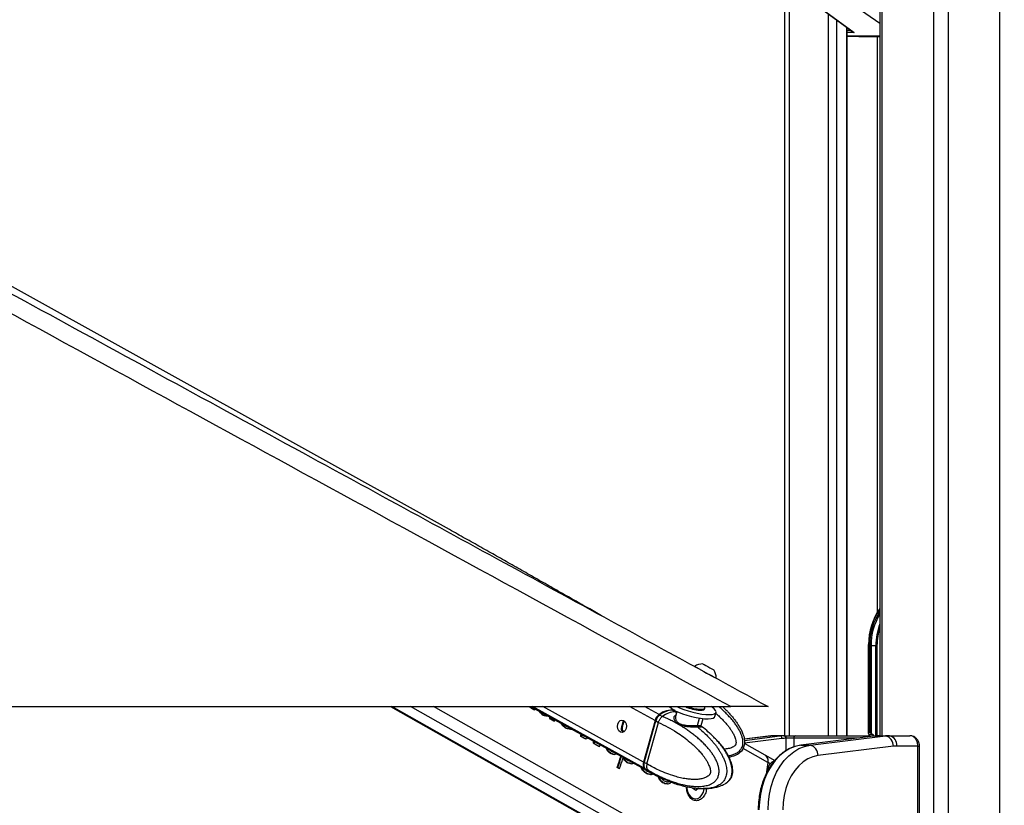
# Model space of a CAD drawing. Header units: millimetres. Extents: x 20 to 22981, y 40 to 19992.
# Tile 31 of 153: x 6044 to 6803, y 6536 to 7142. Entities that reach past the tile are written whole.
import ezdxf

# ---------------------------------------------------------------- set-up
doc = ezdxf.new("R2010")
doc.units = ezdxf.units.MM
doc.header["$LTSCALE"] = 2
doc.layers.add('COMPONENT_GEOMETRY', color=7, linetype='Continuous')
doc.styles.add('SLDTEXTSTYLE0', font='TXT', dxfattribs={"width": 0.75})
doc.dimstyles.new('SLDDIMSTYLE1', dxfattribs={"dimtxt": 100, "dimasz": 6.604, "dimexe": 0, "dimexo": 0.0625, "dimgap": 25, "dimtad": 0, "dimtih": 1, "dimtoh": 1, "dimdec": 1, "dimrnd": 1e-09, "dimzin": 12, "dimdsep": 46, "dimtxsty": 'SLDTEXTSTYLE0', "dimsah": 1, "dimcen": 0.09, "dimadec": 0, "dimazin": 3, "dimtfac": 1, "dimtdec": 1, "dimtofl": 0, "dimtmove": 0, "dimatfit": 3, "dimfxl": 1, "dimfrac": 2, "dimtolj": 1, "dimtzin": 12, "dimarcsym": 0})

# ---------------------------------------------------------------- blocks, each defined once
blk = doc.blocks.new('_D_4')
at = {"layer": 'COMPONENT_GEOMETRY', "color": 7}
for p, q in [((6756.77, 7959.49), (789.12, 7959.49)), ((795.47, 7959.49), (795.47, 5203.33)), ((595.4, 5183.02), (564.93, 5183.02)), ((564.93, 5183.02), (564.93, 5024.27)), ((995.54, 5183.02), (1026.01, 5183.02)), ((1026.01, 5183.02), (1026.01, 5024.27)), ((564.93, 5024.27), (595.4, 5024.27)), ((1026.01, 5024.27), (995.54, 5024.27)), ((795.47, 2118.49), (795.47, 4874.65)), ((6930.95, 2118.49), (789.12, 2118.49))]:
    blk.add_line(p, q, dxfattribs=at)
for points in [[(795.47, 7959.49), (794.45, 7952.89), (796.48, 7952.89)], [(795.47, 2118.49), (796.48, 2125.1), (794.45, 2125.1)]]:
    blk.add_solid(points, dxfattribs=at)
at = {"layer": 'COMPONENT_GEOMETRY', "color": 7, "char_height": 100, "attachment_point": 1, "style": 'SLDTEXTSTYLE0'}
for s, insert in [('9\'6.98"', (595.4, 5153.18)), ('2920.5mm', (467.27, 5003.56))]:
    blk.add_mtext(s, dxfattribs=dict(at, insert=insert))

msp = doc.modelspace()

# ---------------------------------------------------------------- linework, layer by layer
at = {"color": 8, "linetype": 'Continuous', "lineweight": 25}
for p, q in [((6748.24, 2191.49), (6748.24, 7939.49)), ((6759.31, 7939.49), (6759.31, 2191.49)), ((6799.26, 2191.49), (6799.26, 7939.49)), ((6708.14, 7760.96), (6708.14, 6590.02)), ((6636.74, 7234.49), (6636.74, 6590.02)), ((6706.75, 7139.06), (6676.69, 7159.97)), ((6667.23, 6590.02), (6667.23, 7146.36)), ((6673.4, 7141.84), (6673.4, 6590.02)), ((6681.18, 6590.02), (6681.18, 7136.14)), ((6681.61, 7133.9), (6684.23, 7133.9)), ((6686.97, 7132.12), (6681.61, 7132.12)), ((6681.61, 7129.62), (6706.75, 7129.62)), ((6706.75, 7129.41), (6681.61, 7129.41)), ((6681.61, 7129.29), (6690.48, 7128.96)), ((6704.86, 6685.26), (6704.86, 7128.96)), ((6698.06, 6659.49), (6697.76, 6659.49)), ((6703.63, 6590.02), (6703.63, 6659.49)), ((6704.51, 6659.49), (6704.51, 6590.02)), ((6573.85, 6475.06), (6330.55, 6612.47)), ((6588.24, 6475.06), (6344.94, 6612.47)), ((6595.43, 6480.95), (6362.56, 6612.47)), ((6525.09, 6565.09), (6438.96, 6612.47)), ((6524.54, 6569.68), (6446.76, 6612.47)), ((6533.39, 6601.7), (6513.81, 6612.47)), ((6536.47, 6606.28), (6525.23, 6612.47)), ((6548.9, 6608.45), (6549.97, 6607.83)), ((6509.75, 6601.31), (6509.21, 6601.6)), ((6566.07, 6597.83), (6567.66, 6603.57)), ((6508.18, 6595.5), (6507.49, 6595.88)), ((6622.61, 6589.83), (6602.18, 6587.3)), ((6602.31, 6586.45), (6629.68, 6589.83)), ((6622.12, 6589.8), (6622.61, 6589.83)), ((6706.73, 6590.02), (6706.78, 6590.02)), ((6631.22, 6587.84), (6602.32, 6584.26)), ((6634.44, 6578.56), (6634.44, 6588.02)), ((6640.4, 6588.02), (6640.4, 6581.37)), ((6689.24, 6588.02), (6640.4, 6588.02)), ((6736.06, 6582.02), (6737.23, 6582.02)), ((6620.43, 6569.48), (6601.35, 6580.25)), ((6619.43, 6574.11), (6619.35, 6574.11))]:
    msp.add_line(p, q, dxfattribs=at)
at = {"color": 7, "linetype": 'Continuous', "lineweight": 25}
for p, q in [((6706.75, 7760.96), (6706.75, 6590.02)), ((6374.84, 6748.91), (4581.99, 7744.75)), ((6633.39, 6590.02), (6633.39, 7244.18)), ((6648.42, 7160.14), (6685.68, 7132.84)), ((6648.96, 7159.97), (6686.97, 7132.12)), ((6681.61, 6590.02), (6681.61, 7135.82)), ((6681.61, 7129.29), (6690.46, 7128.96)), ((6690.48, 7128.96), (6706.75, 7128.96)), ((6376.75, 6747.85), (6374.84, 6748.91)), ((6697.77, 6660.28), (6697.76, 6659.49)), ((6697.76, 6659.49), (6697.76, 6592.2)), ((6698.06, 6659.49), (6698.06, 6592.49)), ((6698.98, 6658.63), (6698.98, 6659.49)), ((6698.98, 6659.49), (6700.03, 6659.49)), ((6698.98, 6592.49), (6698.98, 6658.63)), ((6699.99, 6591.95), (6699.99, 6658.63)), ((6700.03, 6659.49), (6703.63, 6659.49)), ((6703.63, 6659.49), (6704.51, 6659.49)), ((6700.12, 6657.51), (6700.12, 6591.84)), ((6578.6, 6640.81), (6578.61, 6640.8)), ((6580.47, 6634.38), (6580.5, 6634.36)), ((4051.92, 6612.47), (6591.82, 6612.47)), ((6329.53, 6612.47), (6572.01, 6475.53)), ((6437.42, 6612.47), (6527.99, 6562.64)), ((6544.59, 6612.29), (6544.27, 6612.47)), ((6437.75, 6611.88), (6437.18, 6611.88)), ((6438.6, 6611.12), (6438.03, 6611.12)), ((6440.02, 6610), (6438.03, 6611.12)), ((6438.6, 6611.12), (6440.58, 6610)), ((6440.58, 6610), (6440.02, 6610)), ((6440.58, 6610), (6440.78, 6610.62)), ((6445.36, 6607.76), (6444.8, 6607.76)), ((6447.23, 6605.87), (6446.66, 6605.87)), ((6448.67, 6605.3), (6448.11, 6605.3)), ((6450.05, 6605.22), (6449.48, 6605.22)), ((6538.99, 6604.9), (6537.01, 6605.99)), ((6539.12, 6604.85), (6538.99, 6604.9)), ((6548.9, 6608.45), (6546.66, 6609.68)), ((6550.24, 6608.79), (6549.17, 6604.91)), ((6549.29, 6604.87), (6549.22, 6604.69)), ((6571.48, 6610.56), (6571.67, 6611.27)), ((6579.54, 6604.83), (6580.44, 6608.09)), ((6451.93, 6604.48), (6451.93, 6604.48)), ((6453.23, 6602.86), (6452.66, 6602.86)), ((6455.35, 6601.34), (6452.66, 6602.86)), ((6453.23, 6602.86), (6455.91, 6601.34)), ((6455.91, 6601.34), (6455.35, 6601.34)), ((6455.91, 6601.34), (6456.17, 6602.15)), ((6462.07, 6598.36), (6461.51, 6598.36)), ((6508.99, 6601.35), (6509.21, 6601.6)), ((6533.39, 6601.7), (6524.54, 6569.68)), ((6533.79, 6601.55), (6524.95, 6569.53)), ((6525.1, 6569.37), (6533.95, 6601.39)), ((6527.18, 6568.24), (6536.02, 6600.24)), ((6533.95, 6601.39), (6536.02, 6600.25)), ((6536.02, 6600.25), (6536.02, 6600.24)), ((6568.63, 6597.57), (6569.1, 6597.24)), ((6569.03, 6597.96), (6570.48, 6603.2)), ((6464.86, 6595.91), (6464.3, 6595.91)), ((6468.1, 6594.96), (6467.54, 6594.96)), ((6476.8, 6589.54), (6476.23, 6589.54)), ((6479.59, 6587.65), (6476.23, 6589.54)), ((6476.8, 6589.54), (6480.15, 6587.65)), ((6622.12, 6589.8), (6602.17, 6587.33)), ((6629.68, 6589.83), (6622.61, 6589.83)), ((6632.76, 6590.02), (6625.69, 6590.02)), ((6632.76, 6590.02), (6633.03, 6590.02)), ((6633.03, 6590.02), (6641.96, 6590.02)), ((6641.96, 6590.02), (6706.78, 6590.02)), ((6703.8, 6589.82), (6645.69, 6582.63)), ((6703.93, 6589.83), (6645.81, 6582.64)), ((6652.88, 6582.64), (6711, 6589.83)), ((6698.22, 6591.25), (6698.03, 6591.53)), ((6698.98, 6592.49), (6698.06, 6592.49)), ((6698.22, 6591.25), (6700.83, 6591.25)), ((6700.12, 6591.84), (6700.83, 6591.25)), ((6703.8, 6589.82), (6703.93, 6589.83)), ((6703.93, 6589.83), (6711, 6589.83)), ((6706.78, 6590.02), (6707.01, 6590.02)), ((6707.01, 6590.02), (6714.08, 6590.02)), ((6714.08, 6590.02), (6729.95, 6590.02)), ((6480.15, 6587.65), (6479.59, 6587.65)), ((6486.54, 6585.25), (6485.97, 6585.25)), ((6486.6, 6584.29), (6486.03, 6584.29)), ((6487, 6583.79), (6486.43, 6583.79)), ((6489.95, 6581.8), (6486.43, 6583.79)), ((6487, 6583.79), (6490.52, 6581.8)), ((6618.39, 6574.9), (6602.3, 6583.99)), ((6634.44, 6588.02), (6634.17, 6588.02)), ((6640.4, 6588.02), (6634.44, 6588.02)), ((6645.69, 6582.63), (6645.81, 6582.64)), ((6645.81, 6582.64), (6652.88, 6582.64)), ((6736.06, 6582.02), (6719.73, 6582.02)), ((6736.06, 6418.02), (6736.06, 6582.02)), ((6737.23, 6418.02), (6737.23, 6582.02)), ((6490.52, 6581.8), (6489.95, 6581.8)), ((6497.22, 6578.42), (6496.66, 6578.42)), ((6499.54, 6576.33), (6498.97, 6576.33)), ((6501.77, 6575.63), (6501.21, 6575.63)), ((6625.49, 6570.81), (6618.77, 6574.68)), ((6717.15, 6581.86), (6659.03, 6574.67)), ((6509.65, 6572.55), (6509.08, 6572.55)), ((6510.3, 6571.18), (6509.73, 6571.18)), ((6512.51, 6569.07), (6511.95, 6569.07)), ((6515.36, 6568.4), (6514.79, 6568.4)), ((6527.18, 6568.23), (6525.1, 6569.37)), ((6527.18, 6568.24), (6527.18, 6568.23)), ((6620.43, 6569.48), (6619.17, 6560.39)), ((6622.21, 6568.45), (6620.63, 6569.36)), ((6504.71, 6565.52), (6504.15, 6565.52)), ((6505.49, 6564.77), (6504.15, 6565.52)), ((6504.71, 6565.52), (6506.05, 6564.77)), ((6506.05, 6564.77), (6505.49, 6564.77)), ((6524.37, 6563.2), (6523.81, 6563.2)), ((6525.63, 6564.79), (6527.61, 6563.71)), ((6526.75, 6561.03), (6526.18, 6561.03)), ((6527.61, 6563.71), (6527.74, 6563.63)), ((6528.38, 6560.37), (6527.81, 6560.37)), ((6528.47, 6562.38), (6530.63, 6561.2)), ((6530.01, 6560.13), (6529.45, 6560.13)), ((6536.35, 6558.74), (6535.79, 6558.74)), ((6537.62, 6555.7), (6537.05, 6555.7)), ((6538.63, 6557.32), (6542.73, 6555.64)), ((6539.83, 6553.65), (6539.26, 6553.65)), ((6541.39, 6553.01), (6540.83, 6553.01)), ((6542.91, 6552.84), (6542.35, 6552.84)), ((6543.64, 6554.5), (6543.08, 6554.5)), ((6544.56, 6554.84), (6543.99, 6554.84)), ((6545.69, 6554.33), (6547.7, 6553.57)), ((6562.56, 6549.31), (6562.54, 6549.85)), ((6564.73, 6547.71), (6562.56, 6549.31)), ((6564.11, 6549.58), (6563.25, 6548.8)), ((6566.8, 6549.58), (6564.73, 6547.71)), ((6564.26, 6541.42), (6564.62, 6541.42))]:
    msp.add_line(p, q, dxfattribs=at)
at = {"color": 7, "linetype": 'Continuous', "lineweight": 25, "flags": 128}
for points in [[(6563.83, 6643.48), (6563.84, 6643.47), (6564.28, 6643.24), (6565.29, 6642.69), (6566.82, 6641.85), (6568.75, 6640.8), (6570.92, 6639.61), (6573.19, 6638.37), (6575.39, 6637.17), (6577.34, 6636.1), (6578.91, 6635.24), (6579.98, 6634.65), (6580.47, 6634.38)], [(6570.27, 6645.36), (6570.47, 6645.25), (6571.26, 6644.82), (6572.54, 6644.12), (6574.1, 6643.27), (6575.72, 6642.39), (6577.14, 6641.61), (6578.15, 6641.05), (6578.6, 6640.81)], [(6550.29, 6612.47), (6552.33, 6611.52), (6555.48, 6610.26), (6558.9, 6609.1), (6562.44, 6608.1), (6565.99, 6607.29), (6569.39, 6606.71), (6572.52, 6606.37), (6575.25, 6606.29), (6577.49, 6606.47), (6579.15, 6606.9), (6580.16, 6607.57), (6580.49, 6608.46), (6580.11, 6609.52), (6579.06, 6610.72), (6577.35, 6612.01), (6576.64, 6612.46)], [(6571.68, 6611.6), (6571.44, 6612.5), (6571.43, 6612.53)], [(6536.72, 6605.75), (6536.7, 6605.83), (6536.71, 6605.91), (6536.72, 6605.97), (6536.76, 6606.01), (6536.8, 6606.03), (6536.86, 6606.04), (6536.93, 6606.02), (6537.01, 6605.99)], [(6551.43, 6608.26), (6554.58, 6606.99), (6558, 6605.84), (6561.54, 6604.84), (6565.08, 6604.03), (6568.49, 6603.45), (6571.61, 6603.11), (6574.35, 6603.02), (6576.59, 6603.21), (6578.25, 6603.64), (6579.26, 6604.31), (6579.54, 6604.83)], [(6568.01, 6609.66), (6569.74, 6609.71), (6570.92, 6610.01), (6571.47, 6610.53), (6571.48, 6610.56)], [(6568.2, 6610.37), (6569.94, 6610.42), (6571.12, 6610.72), (6571.66, 6611.24), (6571.68, 6611.6)], [(6509.13, 6601.76), (6510.24, 6600.75), (6511, 6599.22), (6511.28, 6597.39), (6511.05, 6595.55), (6510.34, 6593.97), (6509.25, 6592.89), (6507.96, 6592.49), (6506.65, 6592.81), (6505.54, 6593.82), (6504.78, 6595.35), (6504.5, 6597.18), (6504.73, 6599.02), (6505.44, 6600.6), (6506.53, 6601.68), (6507.82, 6602.08), (6509.13, 6601.76)], [(6533.97, 6601.61), (6533.9, 6601.6), (6533.84, 6601.59), (6533.81, 6601.57), (6533.79, 6601.55)], [(6645.81, 6582.64), (6641.49, 6581.72), (6637.29, 6580.06), (6633.26, 6577.68), (6629.47, 6574.61), (6625.97, 6570.9), (6622.83, 6566.61), (6620.08, 6561.81), (6617.77, 6556.56), (6615.94, 6550.95), (6614.61, 6545.07), (6613.81, 6539), (6613.54, 6532.83)], [(6620.61, 6532.83), (6620.88, 6539), (6621.69, 6545.07), (6623.01, 6550.95), (6624.85, 6556.56), (6627.15, 6561.81), (6629.9, 6566.61), (6633.04, 6570.9), (6636.54, 6574.61), (6640.33, 6577.68), (6644.36, 6580.06), (6648.56, 6581.72), (6652.88, 6582.64)], [(6659.03, 6574.67), (6655.08, 6573.8), (6651.24, 6572.18), (6647.6, 6569.85), (6644.2, 6566.85), (6641.13, 6563.23), (6638.42, 6559.06), (6636.14, 6554.41), (6634.32, 6549.37), (6633, 6544.02), (6632.19, 6538.48), (6631.92, 6532.83)], [(6524.95, 6569.53), (6524.95, 6569.53), (6524.96, 6569.49), (6524.99, 6569.46), (6525.04, 6569.42), (6525.1, 6569.37)], [(6525.09, 6565.09), (6526.68, 6563.52), (6528.24, 6562.52)], [(6557.74, 6550.73), (6557.84, 6549.42), (6558.43, 6546.9), (6559.47, 6544.69), (6560.9, 6542.97), (6562.61, 6541.85), (6564.46, 6541.43), (6566.33, 6541.73), (6568.06, 6542.72), (6569.55, 6544.35), (6570.67, 6546.48), (6571.34, 6548.96), (6571.37, 6549.19)]]:
    msp.add_lwpolyline(points, dxfattribs=at)
at = {"color": 8, "linetype": 'Continuous', "lineweight": 25, "flags": 128}
for points in [[(6550.12, 6608.38), (6550.05, 6608.39), (6548.9, 6608.45)], [(6533.79, 6601.55), (6533.79, 6601.54), (6533.8, 6601.51), (6533.83, 6601.47), (6533.88, 6601.43), (6533.95, 6601.39)]]:
    msp.add_lwpolyline(points, dxfattribs=at)
at = {"color": 7, "linetype": 'Continuous', "lineweight": 25}
for centre, radius, start, end in [((6745.8, 6660.54), 47.76, 144.83598, 180.26975), ((6744.56, 6660.32), 44.54, 148.07706, 181.06913), ((6569.88, 6634.73), 10.63, 87.86397, 124.66154), ((6569.88, 6634.73), 10.63, 357.98482, 34.78239), ((6559.33, 6629.38), 22.55, 228.38656, 249.50116), ((6570.23, 6641.92), 32.33, 245.75805, 266.06381), ((6570.48, 6642.79), 32.5, 248.93262, 265.98419), ((6541.71, 6599.43), 8.63, 127.37504, 164.7379), ((6546.36, 6594.19), 15.62, 82.10897, 129.25784), ((6549.57, 6591.54), 16.92, 92.29115, 128.15371), ((6567.23, 6597.47), 1.22, 162.57489, 225.02164), ((6625.69, 6564.94), 25.09, 90.0053, 97.06128), ((6632.76, 6564.94), 25.09, 90.0053, 97.06128), ((6629.31, 6587.96), 1.91, 356.52521, 78.78749), ((6632.41, 6588.27), 1.79, 351.95053, 78.57825), ((6632.68, 6588.27), 1.79, 351.95053, 78.57825), ((6642.21, 6588.22), 1.82, 97.87436, 186.14266), ((6707.01, 6564.94), 25.09, 90.0053, 97.06128), ((6714.08, 6564.94), 25.09, 90.0053, 97.06128), ((6709.51, 6582.33), 7.65, 356.52521, 78.78749), ((6712.66, 6583.02), 7.14, 351.95053, 78.57825), ((6634.18, 6563.94), 24.08, 90.0053, 97.06128), ((6651.4, 6575.14), 7.65, 356.52521, 78.78749), ((6719.74, 6560.95), 21.07, 90.0053, 97.06128), ((6615.31, 6570.65), 5.25, 347.08814, 54.04415), ((6197.14, 6671.2), 324.69, 341.00577, 342.61677), ((6197.64, 6671.22), 324.75, 341.00587, 342.56746), ((6198.52, 6670.62), 325.24, 341.00678, 342.42878), ((6529.43, 6567.94), 5.19, 160.35336, 213.31916), ((6614.8, 6570.41), 5.93, 349.792, 38.59603), ((6354.7, 6600.77), 267.78, 351.79798, 353.2627), ((6561.06, 6550.75), 2.92, 318.38454, 338.62998)]:
    msp.add_arc(centre, radius, start, end, dxfattribs=at)
at = {"color": 8, "linetype": 'Continuous', "lineweight": 25}
for centre, radius, start, end in [((6744.62, 6660.46), 46.57, 144.39615, 181.19035), ((6744.13, 6660.42), 45.16, 145.85956, 181.18371), ((6748.57, 6659.76), 44.94, 158.51797, 180.34319), ((6749.31, 6659.63), 44.8, 161.80323, 180.17517), ((6535.38, 6569.77), 9.8, 218.80158, 241.0487)]:
    msp.add_arc(centre, radius, start, end, dxfattribs=at)
at = {"color": 7, "linetype": 'Continuous', "lineweight": 25}
for centre, major_axis, ratio, start_param, end_param in [((6687.61, 7133.9), (3.37, -0.79), 0.545657, 3.547273, 4.650858), ((6687.61, 7133.9), (3.22, -1.41), 0.538837, 4.318563, 4.749806), ((6761.84, 6659.49), (61.81, 0), 0.582425, 3.141593, 3.196534), ((6272.47, 6624.95), (-77.61, 273.83), 0.555688, 4.509015, 4.511873), ((6273.04, 6624.95), (-77.61, 273.83), 0.555688, 4.509015, 4.510637), ((6238.36, 6644.22), (790.26, -681.04), 0.102331, 1.404326, 1.405437), ((6238.92, 6644.22), (790.26, -681.04), 0.102331, 1.404326, 1.405437), ((6277.37, 6622.19), (-143.44, 304.09), 0.446397, 4.458428, 4.460977), ((6256.26, 6634.11), (584.8, -561.71), 0.140198, 1.37609, 1.379434), ((6277.93, 6622.19), (-143.44, 304.09), 0.446397, 4.458428, 4.459746), ((6256.82, 6634.11), (584.8, -561.71), 0.140198, 1.37609, 1.379434), ((6357.6, 6576.88), (1478.57, -580.13), 0.037513, 1.524268, 1.525246), ((6358.16, 6576.88), (1478.57, -580.13), 0.037513, 1.524268, 1.525246), ((6309.71, 6603.92), (514.32, -26.88), 0.017336, 1.296483, 1.299264), ((6310.28, 6603.92), (514.32, -26.88), 0.017336, 1.296483, 1.299264), ((6301.56, 6608.85), (339.57, 70.03), 0.106457, 5.142914, 5.14412), ((6538.13, 6601.41), (2.86, 5.28), 0.648437, 0.949758, 1.912309), ((6537.72, 6601.63), (2.57, 4.75), 0.647199, 0.949283, 1.911834), ((6541.06, 6589.41), (10.34, 19.14), 0.647541, 0.341168, 0.949414), ((6541.06, 6589.41), (10.63, 18.97), 0.671543, 0.198472, 0.351285), ((6282.74, 6619.15), (-191.01, 329.88), 0.377355, 4.448988, 4.453812), ((6283.31, 6619.15), (-191.01, 329.88), 0.377355, 4.448988, 4.452598), ((6291.12, 6614.42), (-207.17, 339.07), 0.356928, 4.451377, 4.454746), ((6261.84, 6630.96), (822.75, -699.8), 0.098052, 1.406255, 1.409738), ((6291.69, 6614.42), (-207.17, 339.07), 0.356928, 4.451377, 4.453519), ((6262.41, 6630.96), (822.75, -699.8), 0.098052, 1.406255, 1.409738), ((6348.06, 6582.27), (937.64, -270.76), 0.046764, 1.456536, 1.460019), ((6348.62, 6582.27), (937.64, -270.76), 0.046764, 1.456536, 1.460019), ((6319.54, 6598.69), (336.61, 71.6), 0.11066, 5.14583, 5.148391), ((6314.68, 6601.11), (24.57, 239.15), 0.673536, 4.733207, 4.739475), ((6315.25, 6601.11), (24.57, 239.15), 0.673536, 4.733207, 4.738234), ((6698.76, 6591.49), (0.924, -0.924), 0.414214, 2.748894, 4.284783), ((6695.33, 6587.01), (0, 6), 0.682414, 5.239173, 5.497787), ((6699.69, 6591.49), (0.924, -0.924), 0.414214, 1.658095, 2.748894), ((6700.29, 6592.41), (0.924, -0.924), 0.414214, 4.799688, 4.930555), ((6695.73, 6587.01), (7.21, 0), 0.831789, 0.526784, 0.785398), ((6330.09, 6592.73), (298.94, 91.34), 0.174915, 5.184037, 5.188862), ((6324.48, 6595.58), (31.61, 236.68), 0.676817, 4.759079, 4.761088), ((6322.76, 6596.55), (-36.69, 259.09), 0.616783, 4.578093, 4.581807), ((6306.51, 6605.73), (-390.46, 447.27), 0.209455, 4.483252, 4.484363), ((6323.32, 6596.55), (-36.69, 259.09), 0.616783, 4.578093, 4.581807), ((6307.07, 6605.73), (-390.46, 447.27), 0.209455, 4.483252, 4.484363), ((6333.49, 6590.81), (173.98, 161.72), 0.537717, 5.188551, 5.194414), ((6326.32, 6594.54), (-204.76, 337.68), 0.359886, 4.450879, 4.456655), ((6326.89, 6594.54), (-204.76, 337.68), 0.359886, 4.450879, 4.455427), ((6299.29, 6609.81), (767.87, -668.1), 0.10549, 1.400374, 1.403484), ((6299.85, 6609.81), (767.87, -668.1), 0.10549, 1.400374, 1.403484), ((6294.46, 6612.85), (1012.93, -809.17), 0.078554, 1.429503, 1.430984), ((6386.39, 6560.61), (1010.15, -312.42), 0.045874, 1.471087, 1.473312), ((6386.96, 6560.61), (1010.15, -312.42), 0.045874, 1.471087, 1.473312), ((6381.85, 6563.5), (1031.11, -324.44), 0.04556, 1.468654, 1.470274), ((6354.5, 6578.95), (353.5, 62.61), 0.088111, 5.126466, 5.132498), ((6353.28, 6579.64), (217.17, 135.06), 0.398164, 5.236918, 5.24019), ((6339.68, 6587), (-201.04, 335.56), 0.364496, 4.451329, 4.455307), ((6290.21, 6615.25), (1368, -1012.09), 0.056924, 1.451926, 1.452325), ((6340.24, 6587), (-201.04, 335.56), 0.364496, 4.451329, 4.455307), ((6317.41, 6599.57), (669.68, -611.18), 0.121808, 1.388625, 1.392053), ((6317.97, 6599.57), (669.68, -611.18), 0.121808, 1.388625, 1.392053), ((6334.18, 6590.42), (-386.87, 445.14), 0.211299, 4.488979, 4.489536), ((6286.18, 6617.53), (1520, -1098.65), 0.050846, 1.458031, 1.458774), ((6387.29, 6560.11), (775.94, -177.63), 0.04645, 1.416377, 1.420091), ((6387.86, 6560.11), (775.94, -177.63), 0.04645, 1.416377, 1.420091), ((6383.91, 6562.34), (802.38, -192.88), 0.046858, 1.419376, 1.420819), ((6364.46, 6573.32), (295.53, 93.11), 0.181832, 5.190042, 5.195717), ((6529.28, 6569.4), (2.86, 5.28), 0.648437, 1.912309, 2.874859), ((6354.68, 6578.52), (-180.8, 324.17), 0.39107, 4.451443, 4.458348), ((6355.25, 6578.52), (-180.8, 324.17), 0.39107, 4.451443, 4.457117), ((6327.84, 6593.68), (745.21, -654.99), 0.108879, 1.398061, 1.40135), ((6328.41, 6593.68), (745.21, -654.99), 0.108879, 1.398061, 1.40135), ((6538.87, 6581.48), (10.34, 19.14), 0.647541, 2.874515, 3.136768), ((6334.13, 6590.45), (743.86, -654.21), 0.109087, 1.40495, 1.406999), ((6442.49, 6528.93), (1595.02, -646.43), 0.035576, 1.531704, 1.532726), ((6443.06, 6528.93), (1595.02, -646.43), 0.035576, 1.531704, 1.532726), ((6418.2, 6542.97), (1262.23, -456.73), 0.041431, 1.497708, 1.499233), ((6394.3, 6556.15), (614.03, -84.16), 0.036841, 1.353935, 1.35667), ((6394.87, 6556.15), (614.03, -84.16), 0.036841, 1.353935, 1.35667), ((6384.18, 6562.18), (393.54, 40.93), 0.046508, 5.08716, 5.091285), ((6378.89, 6565.17), (281.76, 100.27), 0.211868, 5.20777, 5.212964), ((6368.2, 6570.89), (-174.66, 320.77), 0.399605, 4.451853, 4.461125), ((6368.77, 6570.89), (-174.66, 320.77), 0.399605, 4.451853, 4.461125), ((6342.52, 6585.39), (713.34, -636.53), 0.114006, 1.394233, 1.397433), ((6343.09, 6585.39), (713.34, -636.53), 0.114006, 1.394233, 1.397433), ((6371.09, 6569.57), (-165.6, 315.82), 0.412621, 4.459468, 4.460421), ((6349.43, 6581.81), (693.5, -625.01), 0.117433, 1.398691, 1.40138), ((6456.55, 6521), (1614.63, -657.58), 0.035264, 1.53294, 1.533912), ((6457.11, 6521), (1614.63, -657.58), 0.035264, 1.53294, 1.533912), ((6426.24, 6538.43), (1139.67, -386.65), 0.043709, 1.483624, 1.485202), ((6405.19, 6550), (571.17, -59.47), 0.030517, 1.331465, 1.334207), ((6405.75, 6550), (571.17, -59.47), 0.030517, 1.331465, 1.334207), ((6395.27, 6555.6), (418.49, 27.17), 0.0272, 5.069341, 5.071592), ((6395.84, 6555.6), (418.49, 27.17), 0.0272, 5.068157, 5.071592), ((6395.58, 6555.75), (363.51, 57.24), 0.076266, 5.117667, 5.121835), ((6390.63, 6558.22), (308, 86.62), 0.157492, 5.185333, 5.188762), ((6391.2, 6558.22), (308, 86.62), 0.157492, 5.185333, 5.188762), ((6391.05, 6558.3), (269.35, 106.73), 0.241908, 5.218882, 5.224076), ((6381.08, 6563.94), (-83.25, 276.1), 0.546392, 4.512695, 4.515661)]:
    msp.add_ellipse(centre, major_axis=major_axis, ratio=ratio, start_param=start_param, end_param=end_param, dxfattribs=at)
for points, knots in [([(6591.82, 6612.47), (6385.14, 6725.29), (5990.82, 6940.55), (5458.3, 7231.57), (5063.47, 7447.73), (4787.38, 7599.42), (4635.48, 7683.21), (4552.76, 7729.14), (4538.7, 7736.95)], [0, 0, 0, 0, 0.301545, 0.575336, 0.777328, 0.878324, 0.97932, 1, 1, 1, 1]), ([(5436.47, 7258.52), (5540.43, 7201.78), (5679.05, 7126.12), (5886.93, 7012.69), (6060.15, 6918.18), (6257.49, 6810.53), (6444.29, 6708.62), (6561.81, 6644.52), (6620.57, 6612.47)], [0, 0, 0, 0, 0.263323, 0.351097, 0.526646, 0.702194, 0.851097, 1, 1, 1, 1]), ([(6493.53, 6681.77), (6490.02, 6683.75), (6482.55, 6687.97), (6471.07, 6694.49), (6459.12, 6701.28), (6447.18, 6708.08), (6435.23, 6714.88), (6423.27, 6721.68), (6411.27, 6728.48), (6399.22, 6735.28), (6387.13, 6742.07), (6378.92, 6746.64), (6374.84, 6748.91)], [0, 0, 0, 0, 0.092762, 0.197647, 0.301509, 0.40435, 0.506172, 0.606976, 0.706761, 0.805528, 0.903275, 1, 1, 1, 1]), ([(6698.98, 6658.63), (6699.01, 6658.63), (6699.12, 6658.63), (6699.36, 6658.63), (6699.7, 6658.63), (6699.9, 6658.63), (6699.99, 6658.63)], [0, 0, 0, 0, 0.090131, 0.431109, 0.74027, 1, 1, 1, 1]), ([(6699.99, 6658.63), (6699.99, 6658.63), (6699.99, 6658.63), (6699.99, 6658.63), (6700, 6658.63), (6700.01, 6658.6), (6700.02, 6658.5), (6700.06, 6658.13), (6700.09, 6657.79), (6700.12, 6657.51)], [0, 0, 0, 0, 0.0012159, 0.00282, 0.005802, 0.0187931, 0.0700555, 0.2742019, 1, 1, 1, 1]), ([(6585.51, 6612.47), (6586.38, 6611.65), (6587.97, 6610.15), (6590.15, 6607.85), (6592.13, 6605.65), (6594.02, 6603.37), (6595.82, 6601.01), (6597.48, 6598.59), (6599, 6596.07), (6600.13, 6593.87), (6600.91, 6592.03), (6601.5, 6590.41), (6602.03, 6588.5), (6602.33, 6586.68), (6602.42, 6584.82), (6602.32, 6583.32), (6601.95, 6581.69), (6601.43, 6580.29), (6600.59, 6578.85), (6599.51, 6577.57), (6597.91, 6576.17), (6595.99, 6575.06), (6593.8, 6574.2), (6592.1, 6573.69), (6590.98, 6573.48), (6590.55, 6573.4)], [0, 0, 0, 0, 0.070086, 0.127845, 0.185663, 0.24371, 0.30186, 0.358957, 0.416238, 0.474356, 0.503623, 0.532971, 0.575931, 0.619416, 0.641011, 0.684688, 0.706898, 0.738958, 0.771952, 0.804011, 0.836877, 0.896369, 0.932829, 0.974691, 1, 1, 1, 1]), ([(6620.57, 6612.47), (6620.51, 6612.47), (6620.38, 6612.47), (6619.26, 6612.47), (6617.55, 6612.47), (6615.48, 6612.47), (6612.79, 6612.47), (6608.72, 6612.47), (6603.45, 6612.47), (6597.39, 6612.47), (6593.68, 6612.47), (6591.82, 6612.47)], [0, 0, 0, 0, 0.126422, 0.252572, 0.339466, 0.426258, 0.513661, 0.601078, 0.759673, 0.879728, 1, 1, 1, 1]), ([(6527.74, 6563.63), (6527.74, 6563.63), (6529.25, 6562.73), (6532.31, 6561.01), (6536.47, 6558.92), (6540.16, 6557.25), (6543.36, 6555.92), (6546.6, 6554.71), (6550.34, 6553.48), (6553.79, 6552.54), (6556.95, 6551.85), (6559.69, 6551.36), (6562.8, 6550.98), (6565.74, 6550.83), (6568.14, 6550.89), (6570.01, 6551.03), (6571.87, 6551.3), (6573.64, 6551.7), (6575.3, 6552.23), (6576.62, 6552.8), (6578.01, 6553.56), (6579.15, 6554.38), (6580.23, 6555.44), (6581.02, 6556.42), (6581.69, 6557.56), (6582.22, 6558.84), (6582.6, 6560.25), (6582.79, 6561.85), (6582.76, 6563.51), (6582.57, 6565.03), (6582.18, 6566.82), (6581.68, 6568.41), (6581.03, 6570.02), (6580.45, 6571.27), (6579.56, 6572.99), (6578.32, 6575.05), (6576.69, 6577.4), (6574.78, 6579.83), (6572.6, 6582.3), (6570.15, 6584.81), (6567.6, 6587.17), (6564.96, 6589.42), (6562.24, 6591.57), (6559.45, 6593.61), (6556.62, 6595.54), (6553.52, 6597.5), (6550.16, 6599.47), (6546.52, 6601.41), (6542.85, 6603.21), (6540.37, 6604.32), (6539.12, 6604.85), (6539.12, 6604.85)], [0, 0, 0, 0, 0.000001, 0.042299, 0.084662, 0.113207, 0.141774, 0.170414, 0.199082, 0.240084, 0.260638, 0.28121, 0.310911, 0.340706, 0.356783, 0.372888, 0.389105, 0.405375, 0.419337, 0.433377, 0.441759, 0.458722, 0.46735, 0.477162, 0.487179, 0.495775, 0.505905, 0.516388, 0.527134, 0.538144, 0.546396, 0.563139, 0.571618, 0.581606, 0.591626, 0.611828, 0.632439, 0.653131, 0.679323, 0.705597, 0.73206, 0.758566, 0.785561, 0.812587, 0.839695, 0.866827, 0.900037, 0.933281, 0.966624, 0.999999, 1, 1, 1, 1]), ([(6536.02, 6600.25), (6536.11, 6600.56), (6536.3, 6601.2), (6536.72, 6602.12), (6537.23, 6603), (6537.78, 6603.75), (6538.36, 6604.37), (6538.75, 6604.72), (6538.97, 6604.89), (6538.99, 6604.9)], [0, 0, 0, 0, 0.172718, 0.350448, 0.523165, 0.700887, 0.842086, 0.985971, 1, 1, 1, 1]), ([(6507.51, 6595.99), (6507.61, 6596.41), (6507.8, 6597.26), (6508.16, 6598.64), (6508.49, 6599.83), (6508.77, 6600.75), (6508.92, 6601.15), (6508.99, 6601.35)], [0, 0, 0, 0, 0.2220762, 0.4457715, 0.6401425, 0.8216515, 1, 1, 1, 1]), ([(6508.18, 6595.5), (6508.23, 6595.94), (6508.33, 6596.75), (6508.62, 6598.09), (6508.94, 6599.29), (6509.27, 6600.28), (6509.54, 6600.93), (6509.71, 6601.19), (6509.77, 6601.29)], [0, 0, 0, 0, 0.211369, 0.388355, 0.566092, 0.727316, 0.897886, 1, 1, 1, 1]), ([(6536.02, 6600.24), (6538.4, 6599.11), (6543.17, 6596.84), (6549.58, 6593.03), (6555.29, 6589.12), (6559.49, 6585.83), (6562.76, 6582.96), (6565.17, 6580.65), (6567.52, 6578.2), (6569.53, 6575.86), (6571.2, 6573.67), (6572.58, 6571.66), (6573.86, 6569.52), (6574.87, 6567.49), (6575.59, 6565.59), (6575.97, 6564.19), (6576.14, 6563.04), (6576.17, 6562.29), (6576.1, 6561.64), (6575.97, 6561.13), (6575.76, 6560.63), (6575.46, 6560.15), (6574.88, 6559.46), (6574, 6558.72), (6572.81, 6558.02), (6571.58, 6557.49), (6569.69, 6556.88), (6567.08, 6556.41), (6563.83, 6556.23), (6560.6, 6556.37), (6556.98, 6556.79), (6552.95, 6557.56), (6547.92, 6558.89), (6542.34, 6560.81), (6536.74, 6563.2), (6531.68, 6565.69), (6528.68, 6567.39), (6527.18, 6568.24)], [0, 0, 0, 0, 0.0737382, 0.1477499, 0.2040902, 0.2606163, 0.2892634, 0.3179527, 0.346811, 0.3757532, 0.3953177, 0.4149389, 0.4348278, 0.4548835, 0.4678942, 0.4811204, 0.4871973, 0.4933926, 0.4974322, 0.5016088, 0.5050429, 0.5101356, 0.5153535, 0.5279137, 0.5408256, 0.5534139, 0.5660825, 0.5981467, 0.6305735, 0.6616784, 0.6928908, 0.7368231, 0.7808927, 0.8428379, 0.9050024, 0.9524643, 1, 1, 1, 1]), ([(6569.18, 6597.18), (6569.18, 6597.18), (6569.22, 6597.15), (6569.13, 6597.22), (6568.96, 6597.56), (6569.03, 6597.85), (6569.06, 6597.97)], [0, 0, 0, 0, 0.001012, 0.416614, 0.755335, 1, 1, 1, 1]), ([(6574.45, 6592.83), (6572.81, 6594.28), (6571.06, 6595.84), (6569.22, 6597.14), (6569.1, 6597.23)], [0, 0, 0, 0, 0.933663, 1, 1, 1, 1]), ([(6509.11, 6592.71), (6508.78, 6592.91), (6508.1, 6593.32), (6507.49, 6594.45), (6507.4, 6595.41), (6507.5, 6595.91), (6507.51, 6595.99)], [0, 0, 0, 0, 0.316542, 0.636079, 0.942993, 1, 1, 1, 1]), ([(6509.52, 6593.18), (6509.4, 6593.22), (6508.95, 6593.39), (6508.42, 6594.07), (6508.15, 6594.89), (6508.17, 6595.38), (6508.18, 6595.5)], [0, 0, 0, 0, 0.136209, 0.511367, 0.881597, 1, 1, 1, 1]), ([(6587.09, 6552.84), (6587.13, 6552.85), (6587.72, 6553.14), (6588.55, 6553.73), (6589.57, 6554.6), (6590.34, 6555.41), (6591.09, 6556.39), (6591.74, 6557.53), (6592.26, 6558.81), (6592.63, 6560.22), (6592.83, 6561.82), (6592.85, 6563.48), (6592.7, 6565.01), (6592.4, 6566.79), (6592, 6568.39), (6591.47, 6569.99), (6591, 6571.25), (6590.28, 6572.96), (6589.27, 6575.02), (6587.93, 6577.37), (6586.37, 6579.8), (6584.57, 6582.27), (6582.55, 6584.77), (6580.45, 6587.14), (6578.26, 6589.39), (6576.16, 6591.4), (6574.76, 6592.61), (6574.14, 6593.15)], [0, 0, 0, 0, 0.0029985, 0.04789, 0.0705862, 0.0935909, 0.1197538, 0.1464648, 0.1693848, 0.1963947, 0.2243462, 0.2529999, 0.2823552, 0.3043585, 0.3490025, 0.3716094, 0.3982427, 0.4249601, 0.4788265, 0.5337842, 0.5889565, 0.6587932, 0.7288503, 0.7994097, 0.8700864, 0.9420663, 1, 1, 1, 1]), ([(6587.09, 6552.84), (6587.28, 6552.93), (6588.19, 6553.36), (6589.55, 6554.41), (6590.99, 6555.87), (6592.12, 6557.46), (6592.89, 6559.31), (6593.33, 6561.41), (6593.39, 6563.71), (6593.1, 6566.11), (6592.47, 6568.49), (6591.49, 6571.32), (6590.05, 6574.58), (6587.97, 6578.16), (6585.51, 6581.59), (6582.62, 6584.98), (6579.18, 6588.47), (6576.59, 6591.1), (6575.01, 6592.39), (6574.89, 6592.48)], [0, 0, 0, 0, 0.013652, 0.065351, 0.101411, 0.136853, 0.173657, 0.213059, 0.254544, 0.299616, 0.346868, 0.392665, 0.474348, 0.558248, 0.647466, 0.744692, 0.853841, 0.988748, 1, 1, 1, 1]), ([(6625.69, 6590.02), (6624.81, 6590), (6623.62, 6589.98), (6622.43, 6589.84), (6622.12, 6589.8)], [0, 0, 0, 0, 0.738202, 1, 1, 1, 1]), ([(6736.06, 6582.02), (6736.04, 6582.46), (6736.01, 6583.35), (6735.75, 6584.64), (6735.33, 6585.87), (6734.77, 6586.99), (6734.07, 6587.97), (6733.26, 6588.78), (6732.35, 6589.42), (6731.47, 6589.8), (6730.66, 6589.99), (6730.19, 6590.01), (6729.95, 6590.02)], [0, 0, 0, 0, 0.104655, 0.212303, 0.316738, 0.424134, 0.528891, 0.636619, 0.74238, 0.851183, 0.925087, 1, 1, 1, 1]), ([(6737.22, 6582.02), (6737.22, 6582.05), (6737.28, 6582.84), (6736.98, 6584.41), (6736.1, 6586.54), (6734.67, 6588.27), (6732.93, 6589.41), (6731.32, 6590), (6730.31, 6589.96), (6729.96, 6589.94)], [0, 0, 0, 0, 0.007235, 0.19321, 0.383125, 0.575022, 0.744089, 0.910323, 1, 1, 1, 1]), ([(6645.69, 6582.63), (6644.96, 6582.52), (6642.88, 6582.2), (6640.66, 6581.65), (6639.25, 6580.99), (6639.1, 6580.92)], [0, 0, 0, 0, 0.329072, 0.931306, 1, 1, 1, 1]), ([(6639.1, 6580.92), (6637.96, 6580.43), (6635.52, 6579.4), (6631.99, 6577.1), (6628.53, 6574.2), (6625.32, 6570.76), (6622.41, 6566.84), (6619.83, 6562.48), (6617.63, 6557.75), (6615.82, 6552.71), (6614.43, 6547.41), (6613.48, 6541.93), (6613.02, 6537.04), (6612.97, 6534), (6612.95, 6532.83)], [0, 0, 0, 0, 0.075973, 0.162036, 0.248467, 0.335227, 0.422233, 0.509398, 0.596648, 0.683931, 0.771215, 0.85849, 0.94576, 1, 1, 1, 1]), ([(6618.62, 6574.75), (6618.65, 6574.74), (6618.8, 6574.7), (6619.1, 6574.46), (6619.38, 6574.16), (6619.43, 6574.11)], [0, 0, 0, 0, 0.146798, 0.842752, 1, 1, 1, 1]), ([(6527.18, 6568.23), (6527.1, 6567.93), (6526.94, 6567.3), (6526.85, 6566.4), (6526.88, 6565.54), (6527.03, 6564.82), (6527.27, 6564.22), (6527.47, 6563.88), (6527.6, 6563.72), (6527.61, 6563.71)], [0, 0, 0, 0, 0.172712, 0.350434, 0.523145, 0.70086, 0.842072, 0.985971, 1, 1, 1, 1]), ([(6622.21, 6568.45), (6621.6, 6567.62), (6620.45, 6566.06), (6619.97, 6563.69), (6619.74, 6562.57)], [0, 0, 0, 0, 0.528128, 1, 1, 1, 1]), ([(6625.17, 6570.1), (6624.77, 6570.1), (6623.83, 6570.11), (6622.81, 6569.06), (6622.21, 6568.45)], [0, 0, 0, 0, 0.415091, 1, 1, 1, 1]), ([(6530.63, 6561.2), (6532.86, 6559.99), (6535.29, 6558.66), (6537.81, 6557.57), (6538.02, 6557.48)], [0, 0, 0, 0, 0.915334, 1, 1, 1, 1]), ([(6537.68, 6557.65), (6537.67, 6557.66), (6537.64, 6557.7), (6537.94, 6557.62), (6538.41, 6557.42), (6538.63, 6557.32)], [0, 0, 0, 0, 0.1538572, 0.5882824, 1, 1, 1, 1]), ([(6538.35, 6557.44), (6538.35, 6557.44), (6538.1, 6557.39), (6537.91, 6557.5), (6537.71, 6557.61)], [0, 0, 0, 0, 0.000259, 1, 1, 1, 1]), ([(6542.73, 6555.64), (6542.98, 6555.54), (6543.5, 6555.33), (6544.44, 6554.9), (6545.18, 6554.56), (6545.59, 6554.38), (6545.69, 6554.33)], [0, 0, 0, 0, 0.29905, 0.59799, 0.901491, 1, 1, 1, 1]), ([(6547.7, 6553.55), (6548.24, 6553.36), (6549.71, 6552.85), (6552.76, 6551.92), (6557.31, 6550.73), (6563.43, 6549.54), (6568.09, 6549.32), (6570.62, 6549.2)], [0, 0, 0, 0, 0.074949, 0.203396, 0.408515, 0.680061, 1, 1, 1, 1]), ([(6570.61, 6549.2), (6572.42, 6549.25), (6575.63, 6549.34), (6579.9, 6550.1), (6583.03, 6551.02), (6585.25, 6551.89), (6586.43, 6552.49), (6586.92, 6552.74)], [0, 0, 0, 0, 0.334267, 0.589201, 0.776626, 0.906868, 1, 1, 1, 1]), ([(6573.01, 6549.33), (6572.95, 6548.57), (6572.75, 6546.35), (6571.13, 6543.21), (6568.52, 6540.61), (6565.88, 6539.8), (6563.81, 6540.02), (6562.32, 6540.62), (6560.96, 6541.63), (6559.41, 6543.45), (6557.97, 6546.49), (6557.78, 6549.34), (6557.68, 6550.75)], [0, 0, 0, 0, 0.070106, 0.205317, 0.339718, 0.472875, 0.539145, 0.605648, 0.671779, 0.738348, 0.871294, 1, 1, 1, 1])]:
    msp.add_open_spline(points, degree=3, knots=knots, dxfattribs=at)
at = {"color": 8, "linetype": 'Continuous', "lineweight": 25}
for points, knots in [([(6589.93, 6574.62), (6590.54, 6574.72), (6591.56, 6574.9), (6593.41, 6575.39), (6595.05, 6576), (6596.66, 6576.86), (6597.86, 6577.69), (6598.93, 6578.7), (6599.83, 6579.87), (6600.53, 6581.21), (6601.01, 6582.75), (6601.21, 6584.4), (6601.17, 6585.95), (6600.92, 6587.78), (6600.48, 6589.45), (6599.87, 6591.14), (6599.29, 6592.49), (6598.38, 6594.33), (6597.06, 6596.58), (6595.28, 6599.18), (6593.16, 6601.91), (6590.69, 6604.73), (6587.86, 6607.62), (6585.12, 6610.2), (6583.28, 6611.78), (6582.47, 6612.47)], [0, 0, 0, 0, 0.036048, 0.061335, 0.112509, 0.138538, 0.168139, 0.198361, 0.224294, 0.254854, 0.286479, 0.318899, 0.352113, 0.377009, 0.427521, 0.453099, 0.483233, 0.513462, 0.574408, 0.63659, 0.699014, 0.77803, 0.857295, 0.937129, 1, 1, 1, 1]), ([(6566.37, 6596.6), (6566.17, 6596.61), (6565.12, 6596.61), (6562.78, 6596.65), (6559.16, 6596.82), (6555.44, 6597.28), (6552.16, 6598.26), (6549.77, 6599.78), (6548.34, 6601.71), (6547.95, 6603.78), (6548.32, 6605.43), (6549.23, 6605.86), (6549.46, 6605.96)], [0, 0, 0, 0, 0.026506, 0.138416, 0.252662, 0.374435, 0.493874, 0.60327, 0.712696, 0.829841, 0.958483, 1, 1, 1, 1]), ([(6549.22, 6604.69), (6549.16, 6604.56), (6548.84, 6603.89), (6549.25, 6602.35), (6550.44, 6600.53), (6552.67, 6599.1), (6555.74, 6598.25), (6559.24, 6597.92), (6562.66, 6597.84), (6564.88, 6597.83), (6565.88, 6597.83), (6566.07, 6597.83)], [0, 0, 0, 0, 0.030024, 0.167108, 0.293509, 0.419035, 0.556953, 0.699588, 0.834964, 0.968365, 1, 1, 1, 1]), ([(6580.23, 6607.33), (6580.5, 6607.1), (6581.76, 6606.01), (6583.92, 6603.94), (6586.67, 6601.12), (6588.98, 6598.45), (6590.88, 6595.99), (6592.41, 6593.77), (6593.8, 6591.44), (6594.84, 6589.25), (6595.51, 6587.24), (6595.81, 6585.79), (6595.85, 6584.63), (6595.78, 6583.88), (6595.6, 6583.25), (6595.35, 6582.77), (6594.99, 6582.31), (6594.53, 6581.89), (6593.66, 6581.3), (6592.37, 6580.72), (6590.7, 6580.24), (6588.99, 6579.94), (6587.67, 6579.76), (6586.92, 6579.76), (6586.75, 6579.76)], [0, 0, 0, 0, 0.027333, 0.126785, 0.226823, 0.327153, 0.394974, 0.462991, 0.531937, 0.601461, 0.646563, 0.692412, 0.713478, 0.734954, 0.748957, 0.763436, 0.77534, 0.792994, 0.811082, 0.854622, 0.899382, 0.94302, 0.986936, 1, 1, 1, 1]), ([(6566.07, 6597.83), (6566.75, 6597.83), (6568.18, 6597.83), (6569.05, 6597.81), (6568.95, 6597.95), (6568.92, 6597.99)], [0, 0, 0, 0, 0.407755, 0.866196, 1, 1, 1, 1]), ([(6569.1, 6597.24), (6569.13, 6597.22), (6569.56, 6596.92), (6569.48, 6596.77), (6568.64, 6596.6), (6567.1, 6596.6), (6566.37, 6596.6)], [0, 0, 0, 0, 0.022987, 0.350021, 0.694811, 1, 1, 1, 1]), ([(6566.37, 6596.6), (6567.43, 6595.71), (6569.67, 6593.81), (6572.99, 6590.68), (6575.77, 6587.79), (6577.93, 6585.33), (6579.52, 6583.4), (6581.05, 6581.38), (6582.52, 6579.28), (6583.91, 6577.09), (6585.2, 6574.78), (6586.19, 6572.75), (6586.9, 6571.03), (6587.46, 6569.49), (6588.01, 6567.67), (6588.38, 6565.9), (6588.61, 6564.08), (6588.68, 6562.58), (6588.57, 6560.91), (6588.33, 6559.45), (6587.87, 6557.92), (6587.23, 6556.51), (6586.23, 6554.91), (6584.98, 6553.56), (6583.53, 6552.42), (6582.19, 6551.6), (6580.73, 6550.91), (6579.24, 6550.36), (6577.53, 6549.89), (6575.64, 6549.52), (6573.55, 6549.29), (6571.87, 6549.19), (6570.89, 6549.21), (6570.6, 6549.21)], [0, 0, 0, 0, 0.065633, 0.138783, 0.212101, 0.249103, 0.286145, 0.323332, 0.360585, 0.397164, 0.433861, 0.471094, 0.489844, 0.508645, 0.536167, 0.564026, 0.57786, 0.605842, 0.620071, 0.64061, 0.661747, 0.682286, 0.703341, 0.741454, 0.764812, 0.79163, 0.818663, 0.846173, 0.873788, 0.910692, 0.947718, 0.985026, 1, 1, 1, 1])]:
    msp.add_open_spline(points, degree=3, knots=knots, dxfattribs=at)

# ---------------------------------------------------------------- dimensions: what is measured, and where the dimension line sits
at = {"layer": 'COMPONENT_GEOMETRY', "color": 7}
dim = msp.add_linear_dim(base=(795.47, 7959.49), p1=(6933.49, 2118.49), p2=(6759.31, 7959.49), angle=90, dimstyle='SLDDIMSTYLE1', dxfattribs=at)
dim.commit()
dim.dimension.update_dxf_attribs({"geometry": '_D_4', "text_midpoint": (795.47, 5038.99), "dimtype": 160})

doc.saveas('drawing.dxf')
